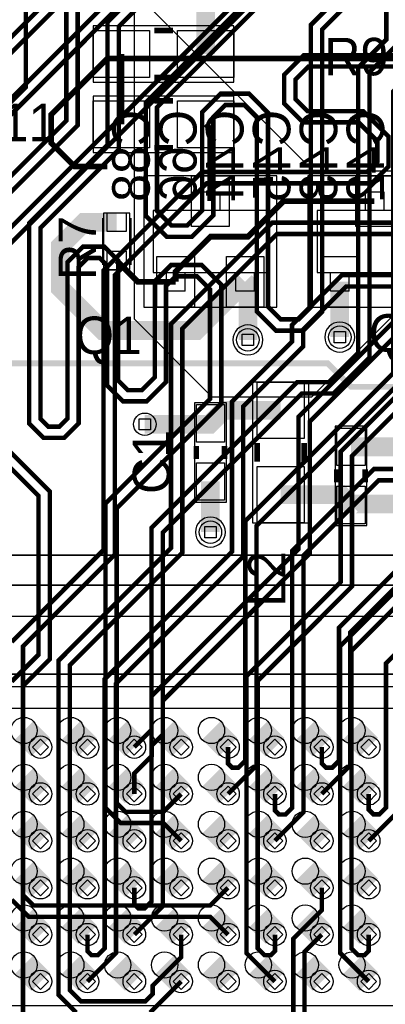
# Model space of a CAD drawing. Extents: x -9303 to 12731, y -3355 to 4522.
# Tile 18 of 51: x 1172 to 1562, y 111 to 1162. Entities that reach past the tile are written whole.
import ezdxf

# ---------------------------------------------------------------- set-up
doc = ezdxf.new("R2010")
doc.units = 0
for name, color, linetype in [('BG_DIMENSION', 2, 'CONTINUOUS'), ('BG_DXFIN', 231, 'CONTINUOUS'), ('CR_ALL', 2, 'CONTINUOUS'), ('ET_BOTTOM', 1, 'CONTINUOUS'), ('ET_LY3', 103, 'CONTINUOUS'), ('ET_LY5', 7, 'CONTINUOUS'), ('ET_LY6', 7, 'CONTINUOUS'), ('ET_LY8', 213, 'CONTINUOUS'), ('ET_TOP', 5, 'CONTINUOUS'), ('MA_NCLEGEND-1-10', 231, 'CONTINUOUS'), ('PG_ASSEMBLY_BOTTOM', 12, 'CONTINUOUS'), ('PG_ASSEMBLY_TOP', 103, 'CONTINUOUS'), ('PG_PLACE_BOUND_BOTTOM', 254, 'CONTINUOUS'), ('PG_PLACE_BOUND_TOP', 200, 'CONTINUOUS'), ('PG_SILKSCREEN_BOTTOM', 212, 'CONTINUOUS'), ('PG_SILKSCREEN_TOP', 110, 'CONTINUOUS'), ('PG_SOLDERMASK_BOTTOM', 120, 'CONTINUOUS'), ('PIN_BOTTOM', 7, 'CONTINUOUS'), ('PIN_PASTEMASK_TOP', 5, 'CONTINUOUS'), ('PIN_SOLDERMASK_BOTTOM', 1, 'CONTINUOUS'), ('PIN_SOLDERMASK_TOP', 5, 'CONTINUOUS'), ('PIN_TOP', 5, 'CONTINUOUS'), ('PKO_ALL', 211, 'CONTINUOUS'), ('RD_SILKSCREEN_BOTTOM', 12, 'CONTINUOUS'), ('RD_SILKSCREEN_TOP', 155, 'CONTINUOUS'), ('VC_BOTTOM', 254, 'CONTINUOUS'), ('VC_FILMMASKBOTTOM', 1, 'CONTINUOUS'), ('VC_FILMMASKTOP', 5, 'CONTINUOUS'), ('VC_LY2GND', 1, 'CONTINUOUS'), ('VC_LY3', 254, 'CONTINUOUS'), ('VC_LY4GND', 254, 'CONTINUOUS'), ('VC_LY5', 7, 'CONTINUOUS'), ('VC_LY6', 7, 'CONTINUOUS'), ('VC_LY7PWR', 254, 'CONTINUOUS'), ('VC_LY8', 254, 'CONTINUOUS'), ('VC_LY9GND', 254, 'CONTINUOUS'), ('VC_SOLDERMASK_BOTTOM', 1, 'CONTINUOUS'), ('VC_SOLDERMASK_TOP', 5, 'CONTINUOUS'), ('VC_TOP', 5, 'CONTINUOUS')]:
    doc.layers.add(name, color=color, linetype=linetype)

# ---------------------------------------------------------------- blocks, each defined once
blk = doc.blocks.new('FIGURE_SQUARE')
blk.add_lwpolyline([(-0.5, -0.5), (-0.5, 0.5), (0.5, 0.5), (0.5, -0.5)], close=True)

msp = doc.modelspace()

# ---------------------------------------------------------------- linework, layer by layer
at = {"layer": 'BG_DIMENSION'}
msp.add_lwpolyline([(425, 450), (425, 100), (1725, 100), (1725, 450)], close=True, dxfattribs=at)
at = {"layer": 'BG_DXFIN'}
msp.add_lwpolyline([(4724.41, 590.55), (0, 590.55)], dxfattribs=at)
at = {"layer": 'CR_ALL'}
msp.add_lwpolyline([(438, 427), (438, 110), (1730, 110), (1730, 427)], close=True, dxfattribs=at)
at = {"layer": 'ET_BOTTOM'}
msp.add_lwpolyline([(2425, 1160), (2265, 1000), (1485, 1000), (1070, 1415)], dxfattribs=at)
at = {"layer": 'ET_BOTTOM', "const_width": 28}
for points in [[(1176.14, 403.43), (1193.82, 385.75)], [(1226.14, 403.43), (1243.82, 385.75)], [(1276.14, 403.43), (1293.82, 385.75)], [(1326.14, 403.43), (1343.82, 385.75)], [(1376.14, 403.43), (1393.82, 385.75)], [(1426.14, 403.43), (1443.82, 385.75)], [(1476.14, 403.43), (1493.82, 385.75)], [(1526.14, 403.43), (1543.82, 385.75)], [(1176.14, 353.43), (1193.82, 335.75)], [(1226.14, 353.43), (1243.82, 335.75)], [(1276.14, 353.43), (1293.82, 335.75)], [(1326.14, 353.43), (1343.82, 335.75)], [(1376.14, 353.43), (1393.82, 335.75)], [(1426.14, 353.43), (1443.82, 335.75)], [(1476.14, 353.43), (1493.82, 335.75)], [(1526.14, 353.43), (1543.82, 335.75)], [(1176.14, 303.43), (1193.82, 285.75)], [(1226.14, 303.43), (1243.82, 285.75)], [(1276.14, 303.43), (1293.82, 285.75)], [(1326.14, 303.43), (1343.82, 285.75)], [(1376.14, 303.43), (1393.82, 285.75)], [(1426.14, 303.43), (1443.82, 285.75)], [(1476.14, 303.43), (1493.82, 285.75)], [(1526.14, 303.43), (1543.82, 285.75)], [(1176.14, 253.43), (1193.82, 235.75)], [(1226.14, 253.43), (1243.82, 235.75)], [(1276.14, 253.43), (1293.82, 235.75)], [(1326.14, 253.43), (1343.82, 235.75)], [(1376.14, 253.43), (1393.82, 235.75)], [(1426.14, 253.43), (1443.82, 235.75)], [(1476.14, 253.43), (1493.82, 235.75)], [(1526.14, 253.43), (1543.82, 235.75)], [(1176.14, 203.43), (1193.82, 185.75)], [(1226.14, 203.43), (1243.82, 185.75)], [(1276.14, 203.43), (1293.82, 185.75)], [(1326.14, 203.43), (1343.82, 185.75)], [(1376.14, 203.43), (1393.82, 185.75)], [(1426.14, 203.43), (1443.82, 185.75)], [(1476.14, 203.43), (1493.82, 185.75)], [(1526.14, 203.43), (1543.82, 185.75)], [(1176.14, 153.43), (1193.82, 135.75)], [(1226.14, 153.43), (1243.82, 135.75)], [(1276.14, 153.43), (1293.82, 135.75)], [(1326.14, 153.43), (1343.82, 135.75)], [(1376.14, 153.43), (1393.82, 135.75)], [(1426.14, 153.43), (1443.82, 135.75)], [(1476.14, 153.43), (1493.82, 135.75)], [(1526.14, 153.43), (1543.82, 135.75)]]:
    msp.add_lwpolyline(points, dxfattribs=at)
at = {"layer": 'ET_LY3', "const_width": 4.8}
for points in [[(3051.81, 2187.3), (3034.56, 2204.55), (3034.56, 2204.54), (3034.46, 2204.54), (3009, 2230), (2552, 2230), (2490, 2292), (2490, 2303.12), (2475.12, 2318), (2134, 2318), (1769.43, 1953.43), (1769.43, 1652.31), (1426.86, 1309.74), (1354.75, 1309.74), (1221.33, 1176.32), (1221.33, 1053.71), (1144.42, 976.8)], [(3051.81, 2137.3), (3051.81, 2160.2), (3033, 2179.01), (3033, 2189.02), (3004.02, 2218), (2547.02, 2218), (2478, 2287.02), (2478, 2298.14), (2470.14, 2306), (2138.98, 2306), (1781.43, 1948.45), (1781.43, 1647.33), (1431.84, 1297.74), (1359.73, 1297.74), (1233.33, 1171.34), (1233.33, 1048.73), (1156.42, 971.82)], [(1919, 1685.98), (1306.06, 1073.04), (1306.06, 952.47), (1328.6, 929.93), (1355.04, 929.93), (1378.18, 953.07), (1378.18, 1057.94), (1390.8, 1070.56), (1411.07, 1070.56), (1424.48, 1057.15), (1424.48, 850.4), (1445.03, 829.85), (1474.19, 829.85), (1494.16, 849.82), (1494.16, 1150.91), (1534.3, 1191.05)], [(1931, 1681), (1318.06, 1068.06), (1318.06, 957.45), (1333.58, 941.93), (1350.06, 941.93), (1366.18, 958.05), (1366.18, 1062.92), (1385.82, 1082.56), (1416.05, 1082.56), (1436.48, 1062.13), (1436.48, 855.38), (1450.01, 841.85), (1469.21, 841.85), (1482.16, 854.8), (1482.16, 1155.89), (1529.32, 1203.05)], [(2027.84, 1347.13), (1783.7, 1102.99), (1672.05, 1102.99), (1607.16, 1038.1), (1607.16, 800.1), (1627.59, 779.67), (1650.43, 779.67), (1676.87, 806.11), (1676.87, 1034.49), (1688.89, 1046.51), (1710.53, 1046.51), (1722.55, 1034.49), (1722.55, 804.92), (1599.94, 682.31), (1549.47, 682.31), (1462.22, 595.06), (1462.22, 321.13), (1454.87, 313.78), (1448.22, 313.78), (1443.82, 318.18), (1443.82, 335.75)], [(2039.84, 1342.15), (1788.68, 1090.99), (1677.03, 1090.99), (1619.16, 1033.12), (1619.16, 805.08), (1632.57, 791.67), (1645.45, 791.67), (1664.87, 811.09), (1664.87, 1039.47), (1683.91, 1058.51), (1715.51, 1058.51), (1734.55, 1039.47), (1734.55, 799.94), (1604.92, 670.31), (1554.45, 670.31), (1474.22, 590.08), (1474.22, 316.15), (1443.82, 285.75)], [(1357, 1250.8), (1265.22, 1159.02), (1265.22, 1028.06), (1181.66, 944.5), (1181.66, 730.83), (1196.98, 715.51), (1218.94, 715.51), (1234.53, 731.1), (1234.53, 897.9), (1244.03, 907.4), (1256.91, 907.4), (1264.62, 899.69), (1264.62, 771.68), (1281.86, 754.44), (1306.84, 754.44), (1327.68, 775.28), (1327.68, 877.45), (1338.09, 887.86), (1360.59, 887.86), (1374.6, 873.85), (1374.6, 757), (1263, 645.4), (1263, 321.02), (1279.27, 304.75), (1324.82, 304.75), (1343.82, 285.75)], [(1178.03, 1241.21), (1178.03, 1089.61), (1108.32, 1019.9)], [(1361.98, 1238.8), (1277.22, 1154.04), (1277.22, 1023.08), (1193.66, 939.52), (1193.66, 735.81), (1201.96, 727.51), (1213.96, 727.51), (1222.53, 736.08), (1222.53, 902.88), (1239.05, 919.4), (1261.89, 919.4), (1276.62, 904.67), (1276.62, 776.66), (1286.84, 766.44), (1301.86, 766.44), (1315.68, 780.26), (1315.68, 882.43), (1333.11, 899.86), (1365.57, 899.86), (1386.6, 878.83), (1386.6, 752.02), (1275, 640.42), (1275, 326), (1284.25, 316.75), (1324.82, 316.75), (1343.82, 335.75)], [(1864.4, 1240.62), (1772.44, 1148.66), (1633.59, 1148.66), (1569.9, 1084.97), (1569.9, 784.48), (1412.22, 626.8), (1412.22, 371.13), (1404.87, 363.78), (1398.22, 363.78), (1393.82, 368.18), (1393.82, 385.75)], [(1876.4, 1235.64), (1777.42, 1136.66), (1638.57, 1136.66), (1581.9, 1079.99), (1581.9, 779.5), (1424.22, 621.82), (1424.22, 366.15), (1393.82, 335.75)], [(1574.71, 1184.73), (1574.71, 1135.46), (1544.66, 1105.41), (1544.66, 801.3), (1506.2, 762.84), (1472.54, 762.84), (1324.22, 614.52), (1324.22, 399.17), (1312.42, 387.37), (1312.42, 376.43), (1293.82, 357.83), (1293.82, 335.75)], [(1562.71, 1179.75), (1562.71, 1140.44), (1532.66, 1110.39), (1532.66, 806.28), (1501.22, 774.84), (1467.56, 774.84), (1312.22, 619.5), (1312.22, 404.15), (1293.82, 385.75)], [(1712.76, 713.54), (1512.22, 513), (1512.22, 371.13), (1504.87, 363.78), (1498.22, 363.78), (1493.82, 368.18), (1493.82, 385.75)], [(1156.42, 705.75), (1203.69, 658.48), (1203.69, 479.41), (1175, 450.72), (1175, 227.98), (1186.23, 216.75), (1374.82, 216.75), (1393.82, 235.75)], [(1717.74, 701.54), (1524.22, 508.02), (1524.22, 366.15), (1493.82, 335.75)], [(1144.42, 700.77), (1191.69, 653.5), (1191.69, 484.39), (1163, 455.7)], [(2278.46, 685.31), (2253.82, 660.67), (1747.79, 660.67), (1562.22, 475.1), (1562.22, 321.13), (1555.09, 314), (1549, 314), (1543.82, 319.18), (1543.82, 335.75)], [(2290.46, 680.33), (2258.8, 648.67), (1752.77, 648.67), (1574.22, 470.12), (1574.22, 316.15), (1543.82, 285.75)], [(1163, 223), (1181.25, 204.75), (1374.82, 204.75), (1393.82, 185.75)]]:
    msp.add_lwpolyline(points, dxfattribs=at)
at = {"layer": 'ET_LY5'}
msp.add_lwpolyline([(1906.03, 1182.03), (1483, 759), (1377, 759), (1294, 842), (1294, 1345)], dxfattribs=at)
msp.add_lwpolyline([(1529.02, 823, 1), (1496.98, 823, 1)], format="xyb", close=True, dxfattribs=at)
at = {"layer": 'ET_LY6'}
msp.add_lwpolyline([(1075, 1500), (1524.91, 1500), (1525.05, 1498.15, 0.928597), (1574.95, 1498.15), (1575.09, 1500), (2005.75, 1500, -0.690356), (2008.39, 1493, 2.640704), (2029.61, 1493, -0.690356), (2032.25, 1500), (2058.34, 1500, 0.457845), (2082.6, 1500), (2801.3, 1500, -0.475392), (2805.22, 1495.19, 1.23006), (2836.58, 1495.19, -0.475392), (2840.5, 1500), (3400, 1500), (3700, 1200), (3700, 550), (3675, 525), (225, 525)], format="xyb", dxfattribs=at)
for points in [[(1431.02, 820, 1), (1398.98, 820, 1)], [(1529.02, 823, 1), (1496.98, 823, 1)], [(1391.02, 615, 1), (1358.98, 615, 1)]]:
    msp.add_lwpolyline(points, format="xyb", close=True, dxfattribs=at)
at = {"layer": 'ET_LY8', "const_width": 4.8}
for points in [[(1981, 1896), (1981, 1152), (1958, 1129), (1916.98, 1129), (1868, 1080.02), (1868, 988.1), (1896.1, 960), (2063.7, 960), (2103, 920.7), (2103, 747.94), (2077.61, 722.55), (2034.65, 722.55), (2011.19, 746.01), (2011.19, 858.72), (1992.91, 877), (1520, 877), (1474, 831), (1474, 813), (1410, 749), (1410, 589), (1274.22, 453.22), (1274.22, 166.15), (1243.82, 135.75)], [(1123.87, 1188.32), (1415.18, 1479.63), (1437.81, 1479.63), (1458.66, 1458.78), (1458.66, 1422.23), (1043, 1006.57)], [(1128.85, 1176.32), (1420.16, 1467.63), (1432.83, 1467.63), (1446.66, 1453.8), (1446.66, 1427.21), (1031, 1011.55)], [(1498.77, 1413.86), (1095, 1010.09)], [(1510.77, 1408.88), (1107, 1005.11)], [(1616.98, 1394.89), (1139, 916.91)], [(1621.96, 1382.89), (1151, 911.93)], [(1631, 1263.98), (1631, 1149), (1605.5, 1123.5), (1474.42, 1123.5), (1453.73, 1102.81), (1453.73, 1071.93), (1473.66, 1052), (1533.02, 1052), (1553, 1032.02), (1553, 1009.98), (1542.02, 999), (1366.02, 999), (1261, 893.98), (1261, 595.98), (1163, 497.98)], [(1643, 1259), (1643, 1144.02), (1610.48, 1111.5), (1479.4, 1111.5), (1465.73, 1097.83), (1465.73, 1076.91), (1478.64, 1064), (1538, 1064), (1565, 1037), (1565, 1005), (1547, 987), (1371, 987), (1273, 889), (1273, 591), (1175, 493), (1175, 103)], [(1683, 1176.02), (1718.02, 1141), (1792.02, 1141), (1812, 1121.02), (1812, 1106.98), (1797.02, 1092), (1654.64, 1092), (1620.21, 1057.57), (1620.21, 1023.98), (1642.19, 1002), (1772.16, 1002), (1786.27, 987.89), (1786.27, 967.85), (1763.42, 945), (1441.02, 945), (1333, 836.98), (1333, 597.98), (1213, 477.98), (1213, 121.54), (1231.92, 102.62)], [(1768.4, 933), (1446, 933), (1345, 832), (1345, 593), (1225, 473), (1225, 126.52), (1236.9, 114.62), (1305.71, 114.62), (1313.42, 122.33), (1313.42, 131.43), (1343.82, 161.83), (1343.82, 185.75)], [(1997.89, 889), (1515.02, 889), (1462, 835.98), (1462, 817.98), (1398, 753.98), (1398, 593.98), (1262.22, 458.2), (1262.22, 171.13), (1254.87, 163.78), (1248.22, 163.78), (1243.82, 168.18), (1243.82, 185.75)], [(2276, 876), (2201, 801), (2201, 325.98), (2180.02, 305), (2145.98, 305), (2119, 331.98), (2119, 530.98), (1972.98, 677), (1829, 677), (1805, 701), (1805, 715), (1821, 731), (1856, 731), (1874.01, 749.01), (1874.01, 771.97), (1852.98, 793), (1605.99, 793), (1514, 701.01), (1514, 561.98), (1413.42, 461.4), (1413.42, 166.15), (1443.82, 135.75)], [(2319, 861.98), (2240, 782.98), (2240, 306), (2188, 254), (2156.02, 254), (2124.02, 222), (2084.98, 222), (2074, 232.98), (2074, 476), (1932, 618), (1724.98, 618), (1713, 629.98), (1713, 646.02), (1725.98, 659), (1742, 659), (1759, 676), (1759, 707), (1738, 728), (1683.02, 728), (1625, 669.98), (1625, 604.98), (1513.42, 493.4), (1513.42, 166.15), (1543.82, 135.75)], [(1571, 840), (1469, 738), (1469, 596.98), (1312.22, 440.2), (1312.22, 221.13), (1304.87, 213.78), (1298.22, 213.78), (1293.82, 218.18), (1293.82, 235.75)], [(1575.98, 828), (1481, 733.02), (1481, 592), (1324.22, 435.22), (1324.22, 216.15), (1293.82, 185.75)], [(1610.97, 781), (1526, 696.03), (1526, 557), (1425.42, 456.42), (1425.42, 171.13), (1432.77, 163.78), (1439.42, 163.78), (1443.82, 168.18), (1443.82, 185.75)], [(1637, 600), (1525.42, 488.42), (1525.42, 171.13), (1532.77, 163.78), (1539.42, 163.78), (1543.82, 168.18), (1543.82, 185.75)], [(1463.42, 92.4), (1463.42, 181.43), (1493.82, 211.83), (1493.82, 235.75)], [(1163, 98.02), (1195.54, 65.48), (1453.48, 65.48), (1475.42, 87.42), (1475.42, 167.35), (1493.82, 185.75)], [(1310.69, 102.62), (1343.82, 135.75)]]:
    msp.add_lwpolyline(points, dxfattribs=at)
at = {"layer": 'ET_TOP'}
for points in [[(420.01, 1535, 15, 15, 0), (420, 1534.99, 6.25, 6.25, 0), (420, 1399.99, 6.25, 6.25, 0), (530, 1289.99, 6.25, 6.25, 0), (530, 1054, 6.25, 6.25, 0), (789, 795, 6.25, 6.25, 0), (1500, 795, 6.25, 6.25, 0), (1525, 770, 6.25, 6.25, 0), (1980, 770, 6.25, 6.25, 0), (2038, 828, 6.25, 6.25, 0), (2038, 882, 6.25, 6.25, 0)], [(1693.82, 235.75, 15, 15, 0), (1670, 259.57, 15, 15, 0), (1670, 415, 20, 20, 0), (1670, 570, 20, 20, 0), (1595, 645, 20, 20, 0), (1526, 645, 20, 20, 0), (1525, 644, 20, 20, 0)]]:
    msp.add_lwpolyline(points, format="xyseb", dxfattribs=at)
for points, const_width in [([(1370, 1125), (1370, 1195)], 20), ([(1280, 1050), (1280, 1125)], 6.25), ([(1375, 968), (1375, 1045), (1370, 1050)], 6.25), ([(1338, 882), (1338, 893), (1375, 930), (1415, 930), (1453, 968), (1550, 968)], 6.25), ([(1412, 882), (1360, 830), (1260, 830), (1215, 875), (1215, 920), (1240.5, 945.5), (1275, 945.5)], 20), ([(1275, 904.5), (1297.5, 882), (1338, 882)], 6.25), ([(1412, 882), (1415, 879), (1415, 820)], 20), ([(1513, 882), (1513, 823)], 20), ([(1375, 731), (1389, 745), (1450, 745)], 20), ([(1375, 731), (1374, 730), (1305, 730)], 20), ([(1525, 706), (1584, 706)], 20), ([(1375, 669), (1375, 615)], 20), ([(1450, 655), (1514, 655), (1525, 644)], 20)]:
    msp.add_lwpolyline(points, dxfattribs=dict(at, const_width=const_width))
at = {"layer": 'PG_ASSEMBLY_BOTTOM'}
msp.add_lwpolyline([(1176.14, 93.43), (416.14, 93.43, 0.414214), (396.14, 73.43, -0.414214), (333.15, 10.44), (183.15, 10.44, -0.414214), (120.16, 73.43), (120.16, 483.43, -0.414214), (183.15, 546.42), (333.15, 546.42, -0.414214), (396.14, 483.43, 0.414214), (416.14, 463.43), (1736.14, 463.43, 0.414214), (1756.14, 483.43, -0.414214), (1819.13, 546.42), (1969.13, 546.42, -0.414214), (2032.12, 483.43), (2032.12, 73.43, -0.414214), (1969.13, 10.44), (1819.13, 10.44, -0.414214), (1756.14, 73.43, 0.414214), (1736.14, 93.43)], format="xyb", close=True, dxfattribs=at)
at = {"layer": 'PG_ASSEMBLY_TOP', "const_width": 6}
for points in [[(1315, 1150), (1335, 1150)], [(1315, 1100), (1335, 1100)], [(1335, 1075), (1315, 1075)], [(1335, 1025), (1315, 1025)], [(1360, 707), (1360, 693)], [(1390, 707), (1390, 693)], [(1425, 690), (1425, 710)], [(1475, 690), (1475, 710)], [(1510, 668), (1510, 682)], [(1540, 668), (1540, 682)]]:
    msp.add_lwpolyline(points, dxfattribs=at)
at = {"layer": 'PG_ASSEMBLY_TOP'}
for points in [[(1365, 978), (1385, 978)], [(1365, 978), (1365, 958)], [(1385, 978), (1385, 958)], [(1540, 978), (1560, 978)], [(1540, 978), (1540, 958)], [(1560, 978), (1560, 958)], [(1314, 958), (1314, 892)], [(1436, 958), (1314, 958)], [(1436, 892), (1436, 958)], [(1489, 958), (1489, 892)], [(1611, 958), (1489, 958)], [(1260, 950), (1260, 900)], [(1290, 950), (1290, 900)], [(1314, 892), (1436, 892)], [(1328, 872), (1328, 892)], [(1348, 872), (1348, 892)], [(1402, 872), (1402, 892)], [(1422, 872), (1422, 892)], [(1489, 892), (1611, 892)], [(1503, 872), (1503, 892)], [(1523, 872), (1523, 892)], [(1348, 872), (1328, 872)], [(1422, 872), (1402, 872)], [(1523, 872), (1503, 872)]]:
    msp.add_lwpolyline(points, dxfattribs=at)
at = {"layer": 'PG_PLACE_BOUND_BOTTOM'}
msp.add_lwpolyline([(2076.14, 558.43), (2076.14, -1.57), (76.14, -1.57), (76.14, 558.43)], close=True, dxfattribs=at)
at = {"layer": 'PG_PLACE_BOUND_TOP'}
for points in [[(1250, 1095), (1400, 1095), (1400, 1155), (1250, 1155)], [(1400, 1080), (1250, 1080), (1250, 1020), (1400, 1020)], [(1304, 995), (1304, 855), (1446, 855), (1446, 995)], [(1479, 995), (1479, 855), (1621, 855), (1621, 995)], [(1289, 955), (1261, 955), (1261, 895), (1289, 895)], [(1480, 625), (1480, 775), (1420, 775), (1420, 625)], [(1358, 753), (1358, 647), (1392, 647), (1392, 753)], [(1542, 622), (1542, 728), (1508, 728), (1508, 622)]]:
    msp.add_lwpolyline(points, close=True, dxfattribs=at)
at = {"layer": 'PG_SILKSCREEN_BOTTOM', "const_width": 6}
msp.add_lwpolyline([(1265, 1005), (1230, 1005), (1205, 1030), (1205, 1060), (1265, 1120), (2775, 1120), (2805, 1150), (2985, 1150), (3015, 1120), (3135, 1120), (3245, 1230), (4310, 1230), (4590, 1510), (4590, 1735), (4540, 1785), (4425, 1785)], dxfattribs=at)
at = {"layer": 'PG_SILKSCREEN_BOTTOM'}
msp.add_lwpolyline([(416.14, 463.43, -0.414214), (396.14, 483.43, 0.414214), (333.15, 546.42), (183.15, 546.42, 0.414214), (120.16, 483.43), (120.16, 73.43, 0.414214), (183.15, 10.44), (333.15, 10.44, 0.414214), (396.14, 73.43, -0.414214), (416.14, 93.43), (1736.14, 93.43, -0.414214), (1756.14, 73.43), (1756.14, 72.45, 0.414214), (1818.15, 10.44), (1969.13, 10.44, 0.414214), (2032.12, 73.43), (2032.12, 483.43, 0.414214), (1969.13, 546.42), (1819.13, 546.42, 0.414214), (1756.14, 483.43, -0.414214), (1736.14, 463.43)], format="xyb", close=True, dxfattribs=at)
at = {"layer": 'PG_SILKSCREEN_TOP', "const_width": 6}
for points in [[(1315, 1150), (1335, 1150)], [(1315, 1100), (1335, 1100)], [(1335, 1075), (1315, 1075)], [(1335, 1025), (1315, 1025)], [(1360, 707), (1360, 693)], [(1390, 707), (1390, 693)], [(1425, 690), (1425, 710)], [(1475, 690), (1475, 710)], [(1510, 668), (1510, 682)], [(1540, 668), (1540, 682)]]:
    msp.add_lwpolyline(points, dxfattribs=at)
at = {"layer": 'PG_SILKSCREEN_TOP'}
for points in [[(1314, 958), (1314, 918)], [(1346, 958), (1314, 958)], [(1436, 958), (1404, 958)], [(1436, 918), (1436, 958)], [(1489, 958), (1489, 918)], [(1521, 958), (1489, 958)], [(1260, 950), (1260, 900)], [(1290, 950), (1290, 900)]]:
    msp.add_lwpolyline(points, dxfattribs=at)
at = {"layer": 'PG_SOLDERMASK_BOTTOM'}
msp.add_lwpolyline([(2076.14, -1.57), (2076.14, 508.43, 0.414214), (2026.14, 558.43), (126.14, 558.43, 0.414214), (76.14, 508.43), (76.14, -1.57)], format="xyb", close=True, dxfattribs=at)
at = {"layer": 'PIN_BOTTOM'}
for centre in [(1176.14, 403.43), (1226.14, 403.43), (1276.14, 403.43), (1326.14, 403.43), (1376.14, 403.43), (1426.14, 403.43), (1476.14, 403.43), (1526.14, 403.43), (1176.14, 353.43), (1226.14, 353.43), (1276.14, 353.43), (1326.14, 353.43), (1376.14, 353.43), (1426.14, 353.43), (1476.14, 353.43), (1526.14, 353.43), (1176.14, 303.43), (1226.14, 303.43), (1276.14, 303.43), (1326.14, 303.43), (1376.14, 303.43), (1426.14, 303.43), (1476.14, 303.43), (1526.14, 303.43), (1176.14, 253.43), (1226.14, 253.43), (1276.14, 253.43), (1326.14, 253.43), (1376.14, 253.43), (1426.14, 253.43), (1476.14, 253.43), (1526.14, 253.43), (1176.14, 203.43), (1226.14, 203.43), (1276.14, 203.43), (1326.14, 203.43), (1376.14, 203.43), (1426.14, 203.43), (1476.14, 203.43), (1526.14, 203.43), (1176.14, 153.43), (1226.14, 153.43), (1276.14, 153.43), (1326.14, 153.43), (1376.14, 153.43), (1426.14, 153.43), (1476.14, 153.43), (1526.14, 153.43)]:
    msp.add_circle(centre, 14, dxfattribs=at)
at = {"layer": 'PIN_PASTEMASK_TOP'}
for points in [[(1250, 1150), (1310, 1150), (1310, 1100), (1250, 1100)], [(1340, 1150), (1400, 1150), (1400, 1100), (1340, 1100)], [(1310, 1025), (1250, 1025), (1250, 1075), (1310, 1075)], [(1400, 1025), (1340, 1025), (1340, 1075), (1400, 1075)], [(1395, 995), (1395, 941), (1355, 941), (1355, 995)], [(1570, 995), (1570, 941), (1530, 941), (1530, 995)], [(1265, 955.5), (1285, 955.5), (1285, 935.5), (1265, 935.5)], [(1265, 914.5), (1285, 914.5), (1285, 894.5), (1265, 894.5)], [(1358, 909), (1358, 855), (1318, 855), (1318, 909)], [(1432, 909), (1432, 855), (1392, 855), (1392, 909)], [(1533, 909), (1533, 855), (1493, 855), (1493, 909)], [(1425, 715), (1425, 775), (1475, 775), (1475, 715)], [(1360, 711), (1360, 751), (1390, 751), (1390, 711)], [(1540, 726), (1540, 686), (1510, 686), (1510, 726)], [(1360, 649), (1360, 689), (1390, 689), (1390, 649)], [(1425, 625), (1425, 685), (1475, 685), (1475, 625)], [(1540, 664), (1540, 624), (1510, 624), (1510, 664)]]:
    msp.add_lwpolyline(points, close=True, dxfattribs=at)
at = {"layer": 'PIN_SOLDERMASK_BOTTOM'}
for centre in [(1176.14, 403.43), (1226.14, 403.43), (1276.14, 403.43), (1326.14, 403.43), (1376.14, 403.43), (1426.14, 403.43), (1476.14, 403.43), (1526.14, 403.43), (1176.14, 353.43), (1226.14, 353.43), (1276.14, 353.43), (1326.14, 353.43), (1376.14, 353.43), (1426.14, 353.43), (1476.14, 353.43), (1526.14, 353.43), (1176.14, 303.43), (1226.14, 303.43), (1276.14, 303.43), (1326.14, 303.43), (1376.14, 303.43), (1426.14, 303.43), (1476.14, 303.43), (1526.14, 303.43), (1176.14, 253.43), (1226.14, 253.43), (1276.14, 253.43), (1326.14, 253.43), (1376.14, 253.43), (1426.14, 253.43), (1476.14, 253.43), (1526.14, 253.43), (1176.14, 203.43), (1226.14, 203.43), (1276.14, 203.43), (1326.14, 203.43), (1376.14, 203.43), (1426.14, 203.43), (1476.14, 203.43), (1526.14, 203.43), (1176.14, 153.43), (1226.14, 153.43), (1276.14, 153.43), (1326.14, 153.43), (1376.14, 153.43), (1426.14, 153.43), (1476.14, 153.43), (1526.14, 153.43)]:
    msp.add_circle(centre, 14, dxfattribs=at)
at = {"layer": 'PIN_SOLDERMASK_TOP'}
for points in [[(1250, 1150), (1310, 1150), (1310, 1100), (1250, 1100)], [(1340, 1150), (1400, 1150), (1400, 1100), (1340, 1100)], [(1310, 1025), (1250, 1025), (1250, 1075), (1310, 1075)], [(1400, 1025), (1340, 1025), (1340, 1075), (1400, 1075)], [(1395, 995), (1395, 941), (1355, 941), (1355, 995)], [(1570, 995), (1570, 941), (1530, 941), (1530, 995)], [(1265, 955.5), (1285, 955.5), (1285, 935.5), (1265, 935.5)], [(1265, 914.5), (1285, 914.5), (1285, 894.5), (1265, 894.5)], [(1358, 909), (1358, 855), (1318, 855), (1318, 909)], [(1432, 909), (1432, 855), (1392, 855), (1392, 909)], [(1533, 909), (1533, 855), (1493, 855), (1493, 909)], [(1425, 715), (1425, 775), (1475, 775), (1475, 715)], [(1360, 711), (1360, 751), (1390, 751), (1390, 711)], [(1540, 726), (1540, 686), (1510, 686), (1510, 726)], [(1360, 649), (1360, 689), (1390, 689), (1390, 649)], [(1425, 625), (1425, 685), (1475, 685), (1475, 625)], [(1540, 664), (1540, 624), (1510, 624), (1510, 664)]]:
    msp.add_lwpolyline(points, close=True, dxfattribs=at)
at = {"layer": 'PIN_TOP'}
for points in [[(1250, 1150), (1310, 1150), (1310, 1100), (1250, 1100)], [(1340, 1150), (1400, 1150), (1400, 1100), (1340, 1100)], [(1310, 1025), (1250, 1025), (1250, 1075), (1310, 1075)], [(1400, 1025), (1340, 1025), (1340, 1075), (1400, 1075)], [(1395, 995), (1395, 941), (1355, 941), (1355, 995)], [(1570, 995), (1570, 941), (1530, 941), (1530, 995)], [(1265, 955.5), (1285, 955.5), (1285, 935.5), (1265, 935.5)], [(1265, 914.5), (1285, 914.5), (1285, 894.5), (1265, 894.5)], [(1358, 909), (1358, 855), (1318, 855), (1318, 909)], [(1432, 909), (1432, 855), (1392, 855), (1392, 909)], [(1533, 909), (1533, 855), (1493, 855), (1493, 909)], [(1425, 715), (1425, 775), (1475, 775), (1475, 715)], [(1360, 711), (1360, 751), (1390, 751), (1390, 711)], [(1540, 726), (1540, 686), (1510, 686), (1510, 726)], [(1360, 649), (1360, 689), (1390, 689), (1390, 649)], [(1425, 625), (1425, 685), (1475, 685), (1475, 625)], [(1540, 664), (1540, 624), (1510, 624), (1510, 664)]]:
    msp.add_lwpolyline(points, close=True, dxfattribs=at)
at = {"layer": 'PKO_ALL'}
msp.add_lwpolyline([(0, 0), (0, 590.55), (4724.41, 590.55), (4724.41, 0)], close=True, dxfattribs=at)
at = {"layer": 'VC_BOTTOM'}
for centre in [(1415, 820), (1513, 823), (1305, 730), (1375, 615), (1193.82, 385.75), (1243.82, 385.75), (1293.82, 385.75), (1343.82, 385.75), (1393.82, 385.75), (1443.82, 385.75), (1493.82, 385.75), (1543.82, 385.75), (1193.82, 335.75), (1243.82, 335.75), (1293.82, 335.75), (1343.82, 335.75), (1393.82, 335.75), (1443.82, 335.75), (1493.82, 335.75), (1543.82, 335.75), (1193.82, 285.75), (1243.82, 285.75), (1293.82, 285.75), (1343.82, 285.75), (1393.82, 285.75), (1443.82, 285.75), (1493.82, 285.75), (1543.82, 285.75), (1193.82, 235.75), (1243.82, 235.75), (1293.82, 235.75), (1343.82, 235.75), (1393.82, 235.75), (1443.82, 235.75), (1493.82, 235.75), (1543.82, 235.75), (1193.82, 185.75), (1243.82, 185.75), (1293.82, 185.75), (1343.82, 185.75), (1393.82, 185.75), (1443.82, 185.75), (1493.82, 185.75), (1543.82, 185.75), (1193.82, 135.75), (1243.82, 135.75), (1293.82, 135.75), (1343.82, 135.75), (1393.82, 135.75), (1443.82, 135.75), (1493.82, 135.75), (1543.82, 135.75)]:
    msp.add_circle(centre, 12, dxfattribs=at)
at = {"layer": 'VC_FILMMASKBOTTOM'}
for centre in [(1415, 820), (1513, 823), (1305, 730), (1375, 615)]:
    msp.add_circle(centre, 12, dxfattribs=at)
at = {"layer": 'VC_FILMMASKTOP'}
for centre in [(1193.82, 385.75), (1243.82, 385.75), (1293.82, 385.75), (1343.82, 385.75), (1393.82, 385.75), (1443.82, 385.75), (1493.82, 385.75), (1543.82, 385.75), (1193.82, 335.75), (1243.82, 335.75), (1293.82, 335.75), (1343.82, 335.75), (1393.82, 335.75), (1443.82, 335.75), (1493.82, 335.75), (1543.82, 335.75), (1193.82, 285.75), (1243.82, 285.75), (1293.82, 285.75), (1343.82, 285.75), (1393.82, 285.75), (1443.82, 285.75), (1493.82, 285.75), (1543.82, 285.75), (1193.82, 235.75), (1243.82, 235.75), (1293.82, 235.75), (1343.82, 235.75), (1393.82, 235.75), (1443.82, 235.75), (1493.82, 235.75), (1543.82, 235.75), (1193.82, 185.75), (1243.82, 185.75), (1293.82, 185.75), (1343.82, 185.75), (1393.82, 185.75), (1443.82, 185.75), (1493.82, 185.75), (1543.82, 185.75), (1193.82, 135.75), (1243.82, 135.75), (1293.82, 135.75), (1343.82, 135.75), (1393.82, 135.75), (1443.82, 135.75), (1493.82, 135.75), (1543.82, 135.75)]:
    msp.add_circle(centre, 12, dxfattribs=at)
at = {"layer": 'VC_LY2GND'}
for centre in [(1415, 820), (1513, 823), (1305, 730), (1375, 615), (1193.82, 385.75), (1243.82, 385.75), (1293.82, 385.75), (1343.82, 385.75), (1393.82, 385.75), (1443.82, 385.75), (1493.82, 385.75), (1543.82, 385.75), (1193.82, 335.75), (1243.82, 335.75), (1293.82, 335.75), (1343.82, 335.75), (1393.82, 335.75), (1443.82, 335.75), (1493.82, 335.75), (1543.82, 335.75), (1193.82, 285.75), (1243.82, 285.75), (1293.82, 285.75), (1343.82, 285.75), (1393.82, 285.75), (1443.82, 285.75), (1493.82, 285.75), (1543.82, 285.75), (1193.82, 235.75), (1243.82, 235.75), (1293.82, 235.75), (1343.82, 235.75), (1393.82, 235.75), (1443.82, 235.75), (1493.82, 235.75), (1543.82, 235.75), (1193.82, 185.75), (1243.82, 185.75), (1293.82, 185.75), (1343.82, 185.75), (1393.82, 185.75), (1443.82, 185.75), (1493.82, 185.75), (1543.82, 185.75), (1193.82, 135.75), (1243.82, 135.75), (1293.82, 135.75), (1343.82, 135.75), (1393.82, 135.75), (1443.82, 135.75), (1493.82, 135.75), (1543.82, 135.75)]:
    msp.add_circle(centre, 12, dxfattribs=at)
at = {"layer": 'VC_LY3'}
for centre in [(1415, 820), (1513, 823), (1305, 730), (1375, 615), (1193.82, 385.75), (1243.82, 385.75), (1293.82, 385.75), (1343.82, 385.75), (1393.82, 385.75), (1443.82, 385.75), (1493.82, 385.75), (1543.82, 385.75), (1193.82, 335.75), (1243.82, 335.75), (1293.82, 335.75), (1343.82, 335.75), (1393.82, 335.75), (1443.82, 335.75), (1493.82, 335.75), (1543.82, 335.75), (1193.82, 285.75), (1243.82, 285.75), (1293.82, 285.75), (1343.82, 285.75), (1393.82, 285.75), (1443.82, 285.75), (1493.82, 285.75), (1543.82, 285.75), (1193.82, 235.75), (1243.82, 235.75), (1293.82, 235.75), (1343.82, 235.75), (1393.82, 235.75), (1443.82, 235.75), (1493.82, 235.75), (1543.82, 235.75), (1193.82, 185.75), (1243.82, 185.75), (1293.82, 185.75), (1343.82, 185.75), (1393.82, 185.75), (1443.82, 185.75), (1493.82, 185.75), (1543.82, 185.75), (1193.82, 135.75), (1243.82, 135.75), (1293.82, 135.75), (1343.82, 135.75), (1393.82, 135.75), (1443.82, 135.75), (1493.82, 135.75), (1543.82, 135.75)]:
    msp.add_circle(centre, 12, dxfattribs=at)
at = {"layer": 'VC_LY4GND'}
for centre in [(1415, 820), (1513, 823), (1305, 730), (1375, 615), (1193.82, 385.75), (1243.82, 385.75), (1293.82, 385.75), (1343.82, 385.75), (1393.82, 385.75), (1443.82, 385.75), (1493.82, 385.75), (1543.82, 385.75), (1193.82, 335.75), (1243.82, 335.75), (1293.82, 335.75), (1343.82, 335.75), (1393.82, 335.75), (1443.82, 335.75), (1493.82, 335.75), (1543.82, 335.75), (1193.82, 285.75), (1243.82, 285.75), (1293.82, 285.75), (1343.82, 285.75), (1393.82, 285.75), (1443.82, 285.75), (1493.82, 285.75), (1543.82, 285.75), (1193.82, 235.75), (1243.82, 235.75), (1293.82, 235.75), (1343.82, 235.75), (1393.82, 235.75), (1443.82, 235.75), (1493.82, 235.75), (1543.82, 235.75), (1193.82, 185.75), (1243.82, 185.75), (1293.82, 185.75), (1343.82, 185.75), (1393.82, 185.75), (1443.82, 185.75), (1493.82, 185.75), (1543.82, 185.75), (1193.82, 135.75), (1243.82, 135.75), (1293.82, 135.75), (1343.82, 135.75), (1393.82, 135.75), (1443.82, 135.75), (1493.82, 135.75), (1543.82, 135.75)]:
    msp.add_circle(centre, 12, dxfattribs=at)
at = {"layer": 'VC_LY5'}
for centre in [(1415, 820), (1513, 823), (1305, 730), (1375, 615), (1193.82, 385.75), (1243.82, 385.75), (1293.82, 385.75), (1343.82, 385.75), (1393.82, 385.75), (1443.82, 385.75), (1493.82, 385.75), (1543.82, 385.75), (1193.82, 335.75), (1243.82, 335.75), (1293.82, 335.75), (1343.82, 335.75), (1393.82, 335.75), (1443.82, 335.75), (1493.82, 335.75), (1543.82, 335.75), (1193.82, 285.75), (1243.82, 285.75), (1293.82, 285.75), (1343.82, 285.75), (1393.82, 285.75), (1443.82, 285.75), (1493.82, 285.75), (1543.82, 285.75), (1193.82, 235.75), (1243.82, 235.75), (1293.82, 235.75), (1343.82, 235.75), (1393.82, 235.75), (1443.82, 235.75), (1493.82, 235.75), (1543.82, 235.75), (1193.82, 185.75), (1243.82, 185.75), (1293.82, 185.75), (1343.82, 185.75), (1393.82, 185.75), (1443.82, 185.75), (1493.82, 185.75), (1543.82, 185.75), (1193.82, 135.75), (1243.82, 135.75), (1293.82, 135.75), (1343.82, 135.75), (1393.82, 135.75), (1443.82, 135.75), (1493.82, 135.75), (1543.82, 135.75)]:
    msp.add_circle(centre, 12, dxfattribs=at)
at = {"layer": 'VC_LY6'}
for centre in [(1415, 820), (1513, 823), (1305, 730), (1375, 615), (1193.82, 385.75), (1243.82, 385.75), (1293.82, 385.75), (1343.82, 385.75), (1393.82, 385.75), (1443.82, 385.75), (1493.82, 385.75), (1543.82, 385.75), (1193.82, 335.75), (1243.82, 335.75), (1293.82, 335.75), (1343.82, 335.75), (1393.82, 335.75), (1443.82, 335.75), (1493.82, 335.75), (1543.82, 335.75), (1193.82, 285.75), (1243.82, 285.75), (1293.82, 285.75), (1343.82, 285.75), (1393.82, 285.75), (1443.82, 285.75), (1493.82, 285.75), (1543.82, 285.75), (1193.82, 235.75), (1243.82, 235.75), (1293.82, 235.75), (1343.82, 235.75), (1393.82, 235.75), (1443.82, 235.75), (1493.82, 235.75), (1543.82, 235.75), (1193.82, 185.75), (1243.82, 185.75), (1293.82, 185.75), (1343.82, 185.75), (1393.82, 185.75), (1443.82, 185.75), (1493.82, 185.75), (1543.82, 185.75), (1193.82, 135.75), (1243.82, 135.75), (1293.82, 135.75), (1343.82, 135.75), (1393.82, 135.75), (1443.82, 135.75), (1493.82, 135.75), (1543.82, 135.75)]:
    msp.add_circle(centre, 12, dxfattribs=at)
at = {"layer": 'VC_LY7PWR'}
for centre in [(1415, 820), (1513, 823), (1305, 730), (1375, 615), (1193.82, 385.75), (1243.82, 385.75), (1293.82, 385.75), (1343.82, 385.75), (1393.82, 385.75), (1443.82, 385.75), (1493.82, 385.75), (1543.82, 385.75), (1193.82, 335.75), (1243.82, 335.75), (1293.82, 335.75), (1343.82, 335.75), (1393.82, 335.75), (1443.82, 335.75), (1493.82, 335.75), (1543.82, 335.75), (1193.82, 285.75), (1243.82, 285.75), (1293.82, 285.75), (1343.82, 285.75), (1393.82, 285.75), (1443.82, 285.75), (1493.82, 285.75), (1543.82, 285.75), (1193.82, 235.75), (1243.82, 235.75), (1293.82, 235.75), (1343.82, 235.75), (1393.82, 235.75), (1443.82, 235.75), (1493.82, 235.75), (1543.82, 235.75), (1193.82, 185.75), (1243.82, 185.75), (1293.82, 185.75), (1343.82, 185.75), (1393.82, 185.75), (1443.82, 185.75), (1493.82, 185.75), (1543.82, 185.75), (1193.82, 135.75), (1243.82, 135.75), (1293.82, 135.75), (1343.82, 135.75), (1393.82, 135.75), (1443.82, 135.75), (1493.82, 135.75), (1543.82, 135.75)]:
    msp.add_circle(centre, 12, dxfattribs=at)
at = {"layer": 'VC_LY8'}
for centre in [(1415, 820), (1513, 823), (1305, 730), (1375, 615), (1193.82, 385.75), (1243.82, 385.75), (1293.82, 385.75), (1343.82, 385.75), (1393.82, 385.75), (1443.82, 385.75), (1493.82, 385.75), (1543.82, 385.75), (1193.82, 335.75), (1243.82, 335.75), (1293.82, 335.75), (1343.82, 335.75), (1393.82, 335.75), (1443.82, 335.75), (1493.82, 335.75), (1543.82, 335.75), (1193.82, 285.75), (1243.82, 285.75), (1293.82, 285.75), (1343.82, 285.75), (1393.82, 285.75), (1443.82, 285.75), (1493.82, 285.75), (1543.82, 285.75), (1193.82, 235.75), (1243.82, 235.75), (1293.82, 235.75), (1343.82, 235.75), (1393.82, 235.75), (1443.82, 235.75), (1493.82, 235.75), (1543.82, 235.75), (1193.82, 185.75), (1243.82, 185.75), (1293.82, 185.75), (1343.82, 185.75), (1393.82, 185.75), (1443.82, 185.75), (1493.82, 185.75), (1543.82, 185.75), (1193.82, 135.75), (1243.82, 135.75), (1293.82, 135.75), (1343.82, 135.75), (1393.82, 135.75), (1443.82, 135.75), (1493.82, 135.75), (1543.82, 135.75)]:
    msp.add_circle(centre, 12, dxfattribs=at)
at = {"layer": 'VC_LY9GND'}
for centre in [(1415, 820), (1513, 823), (1305, 730), (1375, 615), (1193.82, 385.75), (1243.82, 385.75), (1293.82, 385.75), (1343.82, 385.75), (1393.82, 385.75), (1443.82, 385.75), (1493.82, 385.75), (1543.82, 385.75), (1193.82, 335.75), (1243.82, 335.75), (1293.82, 335.75), (1343.82, 335.75), (1393.82, 335.75), (1443.82, 335.75), (1493.82, 335.75), (1543.82, 335.75), (1193.82, 285.75), (1243.82, 285.75), (1293.82, 285.75), (1343.82, 285.75), (1393.82, 285.75), (1443.82, 285.75), (1493.82, 285.75), (1543.82, 285.75), (1193.82, 235.75), (1243.82, 235.75), (1293.82, 235.75), (1343.82, 235.75), (1393.82, 235.75), (1443.82, 235.75), (1493.82, 235.75), (1543.82, 235.75), (1193.82, 185.75), (1243.82, 185.75), (1293.82, 185.75), (1343.82, 185.75), (1393.82, 185.75), (1443.82, 185.75), (1493.82, 185.75), (1543.82, 185.75), (1193.82, 135.75), (1243.82, 135.75), (1293.82, 135.75), (1343.82, 135.75), (1393.82, 135.75), (1443.82, 135.75), (1493.82, 135.75), (1543.82, 135.75)]:
    msp.add_circle(centre, 12, dxfattribs=at)
at = {"layer": 'VC_SOLDERMASK_BOTTOM'}
for centre in [(1415, 820), (1513, 823), (1305, 730), (1375, 615)]:
    msp.add_circle(centre, 12, dxfattribs=at)
at = {"layer": 'VC_SOLDERMASK_TOP'}
for centre in [(1415, 820), (1513, 823), (1305, 730), (1375, 615), (1193.82, 385.75), (1243.82, 385.75), (1293.82, 385.75), (1343.82, 385.75), (1393.82, 385.75), (1443.82, 385.75), (1493.82, 385.75), (1543.82, 385.75), (1193.82, 335.75), (1243.82, 335.75), (1293.82, 335.75), (1343.82, 335.75), (1393.82, 335.75), (1443.82, 335.75), (1493.82, 335.75), (1543.82, 335.75), (1193.82, 285.75), (1243.82, 285.75), (1293.82, 285.75), (1343.82, 285.75), (1393.82, 285.75), (1443.82, 285.75), (1493.82, 285.75), (1543.82, 285.75), (1193.82, 235.75), (1243.82, 235.75), (1293.82, 235.75), (1343.82, 235.75), (1393.82, 235.75), (1443.82, 235.75), (1493.82, 235.75), (1543.82, 235.75), (1193.82, 185.75), (1243.82, 185.75), (1293.82, 185.75), (1343.82, 185.75), (1393.82, 185.75), (1443.82, 185.75), (1493.82, 185.75), (1543.82, 185.75), (1193.82, 135.75), (1243.82, 135.75), (1293.82, 135.75), (1343.82, 135.75), (1393.82, 135.75), (1443.82, 135.75), (1493.82, 135.75), (1543.82, 135.75)]:
    msp.add_circle(centre, 12, dxfattribs=at)
at = {"layer": 'VC_TOP'}
for centre in [(1415, 820), (1513, 823), (1305, 730), (1375, 615), (1193.82, 385.75), (1243.82, 385.75), (1293.82, 385.75), (1343.82, 385.75), (1393.82, 385.75), (1443.82, 385.75), (1493.82, 385.75), (1543.82, 385.75), (1193.82, 335.75), (1243.82, 335.75), (1293.82, 335.75), (1343.82, 335.75), (1393.82, 335.75), (1443.82, 335.75), (1493.82, 335.75), (1543.82, 335.75), (1193.82, 285.75), (1243.82, 285.75), (1293.82, 285.75), (1343.82, 285.75), (1393.82, 285.75), (1443.82, 285.75), (1493.82, 285.75), (1543.82, 285.75), (1193.82, 235.75), (1243.82, 235.75), (1293.82, 235.75), (1343.82, 235.75), (1393.82, 235.75), (1443.82, 235.75), (1493.82, 235.75), (1543.82, 235.75), (1193.82, 185.75), (1243.82, 185.75), (1293.82, 185.75), (1343.82, 185.75), (1393.82, 185.75), (1443.82, 185.75), (1493.82, 185.75), (1543.82, 185.75), (1193.82, 135.75), (1243.82, 135.75), (1293.82, 135.75), (1343.82, 135.75), (1393.82, 135.75), (1443.82, 135.75), (1493.82, 135.75), (1543.82, 135.75)]:
    msp.add_circle(centre, 12, dxfattribs=at)

# ---------------------------------------------------------------- block references
at = {"layer": 'MA_NCLEGEND-1-10', "xscale": 12, "yscale": 12}
for p in [(1415, 820), (1513, 823), (1305, 730), (1375, 615)]:
    msp.add_blockref('FIGURE_SQUARE', p, dxfattribs=at)
at = {"layer": 'MA_NCLEGEND-1-10', "xscale": 12, "yscale": 12, "rotation": 45}
for p in [(1193.82, 385.75), (1243.82, 385.75), (1293.82, 385.75), (1343.82, 385.75), (1393.82, 385.75), (1443.82, 385.75), (1493.82, 385.75), (1543.82, 385.75), (1193.82, 335.75), (1243.82, 335.75), (1293.82, 335.75), (1343.82, 335.75), (1393.82, 335.75), (1443.82, 335.75), (1493.82, 335.75), (1543.82, 335.75), (1193.82, 285.75), (1243.82, 285.75), (1293.82, 285.75), (1343.82, 285.75), (1393.82, 285.75), (1443.82, 285.75), (1493.82, 285.75), (1543.82, 285.75), (1193.82, 235.75), (1243.82, 235.75), (1293.82, 235.75), (1343.82, 235.75), (1393.82, 235.75), (1443.82, 235.75), (1493.82, 235.75), (1543.82, 235.75), (1193.82, 185.75), (1243.82, 185.75), (1293.82, 185.75), (1343.82, 185.75), (1393.82, 185.75), (1443.82, 185.75), (1493.82, 185.75), (1543.82, 185.75), (1193.82, 135.75), (1243.82, 135.75), (1293.82, 135.75), (1343.82, 135.75), (1393.82, 135.75), (1443.82, 135.75), (1493.82, 135.75), (1543.82, 135.75)]:
    msp.add_blockref('FIGURE_SQUARE', p, dxfattribs=at)

# ---------------------------------------------------------------- texts
at = {"layer": 'RD_SILKSCREEN_BOTTOM', "text_generation_flag": 2}
for s, p in [('C88', (1310.29, 1065.34)), ('C66', (1360.29, 1065.34)), ('C44', (1410.29, 1065.34)), ('C45', (1460.29, 1065.34)), ('C43', (1510.29, 1065.34)), ('C42', (1560.29, 1065.34))]:
    msp.add_text(s, height=40, rotation=90, dxfattribs=at).set_placement(p)
at = {"layer": 'RD_SILKSCREEN_TOP'}
for s, p in [('R9', (1496.43, 1102.15)), ('R11', (1112.63, 1031.91)), ('Q1', (1230.53, 804.89)), ('Q5', (1544.09, 807.4))]:
    msp.add_text(s, height=40, dxfattribs=at).set_placement(p)
for s, p in [('R7', (1253.1, 883.91)), ('C1', (1332.13, 655.64)), ('L2', (1455.04, 535.23))]:
    msp.add_text(s, height=40, rotation=90, dxfattribs=at).set_placement(p)

doc.saveas('drawing.dxf')
